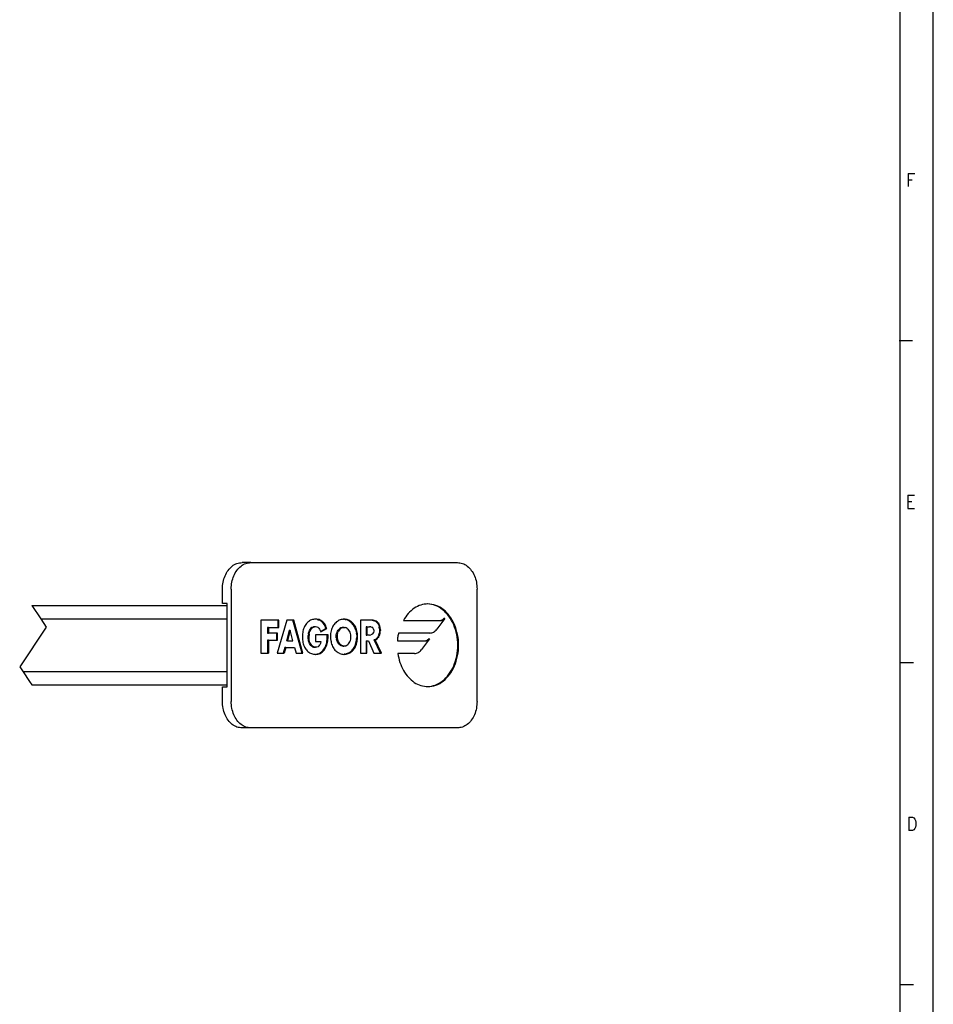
# Model space of a CAD drawing. Header units: millimetres. Extents: x -235 to 1545, y -109 to 485.
# Tile 12 of 17: x 467 to 605, y 38 to 187. Entities that reach past the tile are written whole.
import ezdxf

# ---------------------------------------------------------------- set-up
doc = ezdxf.new("R2010")
doc.units = ezdxf.units.MM
doc.linetypes.add('DOT_CENTER', pattern=[14, 12, -1, 0, -1])
doc.layers.add('1', color=7, linetype='Continuous')
doc.styles.add('CONVERTER_11', font='txt.shx', dxfattribs={"width": 0.9})

# ---------------------------------------------------------------- blocks, each defined once
blk = doc.blocks.new('FLEJE_REGLA_EXPOSED_ADHESIVADA_670__29', base_point=(117.576, 39.9))
at = {"color": 7, "linetype": 'Continuous'}
for p, q in [((250.833, 52.4), (250.164, 52.4)), ((250.833, 52.4), (266.439, 52.4)), ((248.678, 49.3), (248.678, 50.4)), ((249.347, 50.4), (249.347, 41.9)), ((267.925, 41.9), (267.925, 50.4)), ((234.278, 49.15), (249.046, 49.15)), ((249.046, 49.3), (248.678, 49.3)), ((249.046, 49.15), (249.046, 49.3)), ((249.046, 49.15), (249.052, 49.15)), ((249.052, 48.15), (249.052, 49.15)), ((234.945, 48.15), (249.046, 48.15)), ((249.046, 48.15), (249.052, 48.15)), ((249.046, 44.15), (249.046, 48.15)), ((252.87, 48.041), (251.587, 48.041)), ((251.587, 48.041), (251.587, 45.544)), ((253.541, 48.041), (252.827, 45.544)), ((252.937, 48.041), (252.87, 48.041)), ((252.87, 48.041), (252.87, 47.492)), ((252.937, 47.492), (252.937, 48.041)), ((254, 48.041), (253.541, 48.041)), ((254.067, 48.041), (254, 48.041)), ((254.699, 45.544), (254, 48.041)), ((254.766, 45.544), (254.067, 48.041)), ((254.934, 47.649), (254.892, 47.572)), ((254.981, 47.722), (254.934, 47.649)), ((255.031, 47.789), (254.981, 47.722)), ((255.086, 47.85), (255.031, 47.789)), ((255.086, 47.85), (255.144, 47.906)), ((255.206, 47.956), (255.144, 47.906)), ((255.272, 48), (255.206, 47.956)), ((255.341, 48.037), (255.272, 48)), ((255.414, 48.068), (255.341, 48.037)), ((255.489, 48.092), (255.414, 48.068)), ((255.568, 48.11), (255.489, 48.092)), ((255.649, 48.121), (255.568, 48.11)), ((255.733, 48.124), (255.649, 48.121)), ((255.753, 48.12), (255.698, 48.123)), ((255.82, 48.12), (255.733, 48.124)), ((255.836, 48.108), (255.753, 48.12)), ((255.82, 48.12), (255.753, 48.12)), ((255.903, 48.108), (255.82, 48.12)), ((255.916, 48.087), (255.836, 48.108)), ((255.836, 48.108), (255.903, 48.108)), ((255.983, 48.087), (255.903, 48.108)), ((255.916, 48.087), (255.983, 48.087)), ((255.916, 48.087), (255.992, 48.058)), ((256.059, 48.058), (255.983, 48.087)), ((256.065, 48.021), (255.992, 48.058)), ((256.059, 48.058), (255.992, 48.058)), ((256.132, 48.021), (256.059, 48.058)), ((256.135, 47.976), (256.065, 48.021)), ((256.065, 48.021), (256.132, 48.021)), ((256.201, 47.976), (256.132, 48.021)), ((256.2, 47.922), (256.135, 47.976)), ((256.201, 47.976), (256.135, 47.976)), ((256.261, 47.86), (256.2, 47.922)), ((256.2, 47.922), (256.267, 47.922)), ((256.267, 47.922), (256.201, 47.976)), ((256.328, 47.86), (256.261, 47.86)), ((256.318, 47.79), (256.261, 47.86)), ((256.328, 47.86), (256.267, 47.922)), ((256.318, 47.79), (256.385, 47.79)), ((256.371, 47.711), (256.318, 47.79)), ((256.385, 47.79), (256.328, 47.86)), ((256.42, 47.624), (256.371, 47.711)), ((256.371, 47.711), (256.438, 47.711)), ((256.438, 47.711), (256.385, 47.79)), ((256.487, 47.624), (256.438, 47.711)), ((257.083, 47.662), (257.036, 47.587)), ((257.133, 47.732), (257.083, 47.662)), ((257.187, 47.797), (257.133, 47.732)), ((257.245, 47.856), (257.187, 47.797)), ((257.306, 47.91), (257.245, 47.856)), ((257.37, 47.959), (257.306, 47.91)), ((257.436, 48.002), (257.37, 47.959)), ((257.505, 48.038), (257.436, 48.002)), ((257.576, 48.069), (257.505, 48.038)), ((257.648, 48.093), (257.576, 48.069)), ((257.722, 48.11), (257.648, 48.093)), ((257.797, 48.121), (257.722, 48.11)), ((257.873, 48.124), (257.797, 48.121)), ((257.84, 48.123), (257.882, 48.121)), ((257.949, 48.121), (257.873, 48.124)), ((257.957, 48.11), (257.882, 48.121)), ((257.949, 48.121), (257.882, 48.121)), ((258.024, 48.11), (257.949, 48.121)), ((257.957, 48.11), (258.031, 48.093)), ((257.957, 48.11), (258.024, 48.11)), ((258.098, 48.093), (258.024, 48.11)), ((258.104, 48.069), (258.031, 48.093)), ((258.098, 48.093), (258.031, 48.093)), ((258.171, 48.069), (258.098, 48.093)), ((258.104, 48.069), (258.175, 48.038)), ((258.104, 48.069), (258.171, 48.069)), ((258.242, 48.038), (258.171, 48.069)), ((258.243, 48.002), (258.175, 48.038)), ((258.242, 48.038), (258.175, 48.038)), ((258.31, 48.002), (258.242, 48.038)), ((258.31, 47.959), (258.243, 48.002)), ((258.31, 48.002), (258.243, 48.002)), ((258.377, 47.959), (258.31, 48.002)), ((258.374, 47.91), (258.31, 47.959)), ((258.31, 47.959), (258.377, 47.959)), ((258.434, 47.856), (258.374, 47.91)), ((258.441, 47.91), (258.374, 47.91)), ((258.441, 47.91), (258.377, 47.959)), ((258.492, 47.797), (258.434, 47.856)), ((258.434, 47.856), (258.501, 47.856)), ((258.501, 47.856), (258.441, 47.91)), ((258.492, 47.797), (258.559, 47.797)), ((258.546, 47.732), (258.492, 47.797)), ((258.559, 47.797), (258.501, 47.856)), ((258.597, 47.662), (258.546, 47.732)), ((258.613, 47.732), (258.546, 47.732)), ((258.613, 47.732), (258.559, 47.797)), ((258.664, 47.662), (258.597, 47.662)), ((258.643, 47.587), (258.597, 47.662)), ((258.664, 47.662), (258.613, 47.732)), ((258.71, 47.587), (258.664, 47.662)), ((259.909, 48.041), (259.124, 48.041)), ((259.124, 48.041), (259.124, 45.544)), ((259.999, 48.036), (259.909, 48.041)), ((259.976, 48.041), (259.909, 48.041)), ((260.065, 48.036), (259.976, 48.041)), ((259.999, 48.036), (260.084, 48.021)), ((259.999, 48.036), (260.065, 48.036)), ((260.151, 48.021), (260.065, 48.036)), ((260.084, 48.021), (260.164, 47.996)), ((260.084, 48.021), (260.151, 48.021)), ((260.231, 47.996), (260.151, 48.021)), ((260.231, 47.996), (260.164, 47.996)), ((260.164, 47.996), (260.239, 47.96)), ((260.306, 47.96), (260.231, 47.996)), ((260.306, 47.96), (260.239, 47.96)), ((260.307, 47.914), (260.239, 47.96)), ((260.374, 47.914), (260.306, 47.96)), ((260.307, 47.914), (260.374, 47.914)), ((260.307, 47.914), (260.369, 47.857)), ((260.369, 47.857), (260.423, 47.789)), ((260.369, 47.857), (260.436, 47.857)), ((260.436, 47.857), (260.374, 47.914)), ((260.423, 47.789), (260.468, 47.709)), ((260.49, 47.789), (260.423, 47.789)), ((260.49, 47.789), (260.436, 47.857)), ((260.468, 47.709), (260.505, 47.618)), ((260.468, 47.709), (260.535, 47.709)), ((260.535, 47.709), (260.49, 47.789)), ((260.572, 47.618), (260.535, 47.709)), ((262.355, 48.031), (265.22, 48.031)), ((262.355, 48.031), (265.153, 48.031)), ((265.483, 48.177), (264.882, 47.368)), ((265.483, 48.177), (265.416, 48.177)), ((252.166, 47.492), (252.099, 47.492)), ((252.099, 47.492), (252.099, 47.074)), ((252.099, 47.074), (252.166, 47.074)), ((252.166, 47.492), (252.87, 47.492)), ((252.166, 47.492), (252.166, 47.074)), ((252.778, 47.074), (252.166, 47.074)), ((252.845, 47.074), (252.778, 47.074)), ((252.778, 47.074), (252.778, 46.524)), ((252.845, 46.524), (252.845, 47.074)), ((252.87, 47.492), (252.937, 47.492)), ((253.735, 47.28), (253.533, 46.475)), ((253.801, 47.28), (253.6, 46.475)), ((253.735, 47.28), (253.801, 47.28)), ((254.001, 46.475), (253.801, 47.28)), ((254.737, 47.003), (254.729, 46.893)), ((254.751, 47.109), (254.737, 47.003)), ((254.769, 47.211), (254.751, 47.109)), ((254.793, 47.308), (254.769, 47.211)), ((254.821, 47.401), (254.793, 47.308)), ((254.854, 47.489), (254.821, 47.401)), ((254.892, 47.572), (254.854, 47.489)), ((255.178, 46.984), (255.166, 46.88)), ((255.178, 46.984), (255.198, 47.085)), ((255.245, 46.984), (255.178, 46.984)), ((255.198, 47.085), (255.226, 47.181)), ((255.265, 47.085), (255.198, 47.085)), ((255.226, 47.181), (255.263, 47.271)), ((255.226, 47.181), (255.293, 47.181)), ((255.245, 46.984), (255.233, 46.88)), ((255.245, 46.984), (255.265, 47.085)), ((255.263, 47.271), (255.307, 47.353)), ((255.263, 47.271), (255.33, 47.271)), ((255.265, 47.085), (255.293, 47.181)), ((255.293, 47.181), (255.33, 47.271)), ((255.307, 47.353), (255.359, 47.424)), ((255.307, 47.353), (255.374, 47.353)), ((255.33, 47.271), (255.374, 47.353)), ((255.359, 47.424), (255.419, 47.482)), ((255.426, 47.424), (255.359, 47.424)), ((255.374, 47.353), (255.426, 47.424)), ((255.419, 47.482), (255.486, 47.526)), ((255.485, 47.482), (255.419, 47.482)), ((255.426, 47.424), (255.485, 47.482)), ((255.485, 47.482), (255.553, 47.526)), ((255.486, 47.526), (255.561, 47.555)), ((255.486, 47.526), (255.553, 47.526)), ((255.553, 47.526), (255.628, 47.555)), ((255.561, 47.555), (255.644, 47.564)), ((255.628, 47.555), (255.561, 47.555)), ((255.628, 47.555), (255.711, 47.564)), ((255.644, 47.564), (255.711, 47.564)), ((255.711, 47.564), (255.804, 47.551)), ((256.604, 46.938), (255.713, 46.938)), ((255.713, 46.938), (255.713, 46.428)), ((255.804, 47.551), (255.887, 47.514)), ((255.887, 47.514), (255.96, 47.455)), ((255.96, 47.455), (256.022, 47.376)), ((256.022, 47.376), (256.073, 47.279)), ((256.073, 47.279), (256.112, 47.167)), ((256.101, 47.199), (256.503, 47.425)), ((256.112, 47.167), (256.57, 47.425)), ((256.464, 47.529), (256.42, 47.624)), ((256.487, 47.624), (256.42, 47.624)), ((256.464, 47.529), (256.531, 47.529)), ((256.503, 47.425), (256.464, 47.529)), ((256.531, 47.529), (256.487, 47.624)), ((256.503, 47.425), (256.57, 47.425)), ((256.57, 47.425), (256.531, 47.529)), ((256.602, 46.819), (256.604, 46.938)), ((256.671, 46.938), (256.604, 46.938)), ((256.669, 46.819), (256.671, 46.938)), ((256.85, 46.945), (256.847, 46.839)), ((256.86, 47.048), (256.85, 46.945)), ((256.876, 47.148), (256.86, 47.048)), ((256.897, 47.244), (256.876, 47.148)), ((256.924, 47.336), (256.897, 47.244)), ((256.957, 47.424), (256.924, 47.336)), ((256.994, 47.508), (256.957, 47.424)), ((257.036, 47.587), (256.994, 47.508)), ((257.282, 46.836), (257.289, 46.938)), ((257.289, 46.938), (257.309, 47.037)), ((257.289, 46.938), (257.356, 46.938)), ((257.309, 47.037), (257.341, 47.13)), ((257.376, 47.037), (257.309, 47.037)), ((257.341, 47.13), (257.384, 47.217)), ((257.341, 47.13), (257.408, 47.13)), ((257.356, 46.938), (257.349, 46.836)), ((257.376, 47.037), (257.356, 46.938)), ((257.376, 47.037), (257.408, 47.13)), ((257.384, 47.217), (257.436, 47.294)), ((257.384, 47.217), (257.451, 47.217)), ((257.408, 47.13), (257.451, 47.217)), ((257.436, 47.294), (257.497, 47.362)), ((257.436, 47.294), (257.503, 47.294)), ((257.503, 47.294), (257.451, 47.217)), ((257.566, 47.418), (257.497, 47.362)), ((257.497, 47.362), (257.564, 47.362)), ((257.564, 47.362), (257.503, 47.294)), ((257.633, 47.418), (257.564, 47.362)), ((257.641, 47.459), (257.566, 47.418)), ((257.566, 47.418), (257.633, 47.418)), ((257.708, 47.459), (257.633, 47.418)), ((257.641, 47.459), (257.722, 47.486)), ((257.708, 47.459), (257.641, 47.459)), ((257.789, 47.486), (257.708, 47.459)), ((257.722, 47.486), (257.806, 47.495)), ((257.789, 47.486), (257.722, 47.486)), ((257.789, 47.486), (257.873, 47.495)), ((257.873, 47.495), (257.806, 47.495)), ((257.873, 47.495), (257.958, 47.486)), ((258.038, 47.459), (257.958, 47.486)), ((258.113, 47.418), (258.038, 47.459)), ((258.113, 47.418), (258.182, 47.362)), ((258.243, 47.294), (258.182, 47.362)), ((258.296, 47.217), (258.243, 47.294)), ((258.339, 47.13), (258.296, 47.217)), ((258.371, 47.037), (258.339, 47.13)), ((258.391, 46.938), (258.371, 47.037)), ((258.398, 46.836), (258.391, 46.938)), ((258.71, 47.587), (258.643, 47.587)), ((258.685, 47.508), (258.643, 47.587)), ((258.723, 47.424), (258.685, 47.508)), ((258.685, 47.508), (258.752, 47.508)), ((258.752, 47.508), (258.71, 47.587)), ((258.755, 47.336), (258.723, 47.424)), ((258.79, 47.424), (258.723, 47.424)), ((258.79, 47.424), (258.752, 47.508)), ((258.755, 47.336), (258.822, 47.336)), ((258.782, 47.244), (258.755, 47.336)), ((258.849, 47.244), (258.782, 47.244)), ((258.804, 47.148), (258.782, 47.244)), ((258.822, 47.336), (258.79, 47.424)), ((258.804, 47.148), (258.82, 47.048)), ((258.804, 47.148), (258.871, 47.148)), ((258.887, 47.048), (258.82, 47.048)), ((258.829, 46.945), (258.82, 47.048)), ((258.849, 47.244), (258.822, 47.336)), ((258.829, 46.945), (258.833, 46.839)), ((258.829, 46.945), (258.896, 46.945)), ((258.871, 47.148), (258.849, 47.244)), ((258.887, 47.048), (258.871, 47.148)), ((258.896, 46.945), (258.887, 47.048)), ((258.9, 46.839), (258.896, 46.945)), ((259.606, 47.545), (259.539, 47.545)), ((259.539, 47.545), (259.539, 46.922)), ((259.539, 46.922), (259.606, 46.922)), ((259.606, 47.545), (259.794, 47.545)), ((259.606, 47.545), (259.606, 46.922)), ((259.794, 46.922), (259.606, 46.922)), ((259.889, 47.538), (259.794, 47.545)), ((259.794, 46.922), (259.889, 46.928)), ((259.889, 47.538), (259.98, 47.513)), ((259.98, 46.953), (259.889, 46.928)), ((260.056, 47.46), (259.98, 47.513)), ((260.056, 47.006), (259.98, 46.953)), ((260.109, 47.37), (260.056, 47.46)), ((260.056, 47.006), (260.109, 47.097)), ((260.109, 47.37), (260.129, 47.233)), ((260.129, 47.233), (260.109, 47.097)), ((260.507, 46.951), (260.471, 46.858)), ((260.505, 47.618), (260.572, 47.618)), ((260.505, 47.618), (260.532, 47.515)), ((260.507, 46.951), (260.533, 47.052)), ((260.507, 46.951), (260.574, 46.951)), ((260.548, 47.4), (260.532, 47.515)), ((260.598, 47.515), (260.532, 47.515)), ((260.549, 47.16), (260.533, 47.052)), ((260.6, 47.052), (260.533, 47.052)), ((260.538, 46.858), (260.574, 46.951)), ((260.548, 47.4), (260.554, 47.273)), ((260.548, 47.4), (260.615, 47.4)), ((260.554, 47.273), (260.549, 47.16)), ((260.615, 47.16), (260.549, 47.16)), ((260.621, 47.273), (260.554, 47.273)), ((260.598, 47.515), (260.572, 47.618)), ((260.574, 46.951), (260.6, 47.052)), ((260.615, 47.4), (260.598, 47.515)), ((260.6, 47.052), (260.615, 47.16)), ((260.615, 47.4), (260.621, 47.273)), ((260.615, 47.16), (260.621, 47.273)), ((264.356, 47.076), (261.991, 47.076)), ((252.166, 46.524), (252.099, 46.524)), ((252.099, 46.524), (252.099, 45.544)), ((252.166, 46.524), (252.778, 46.524)), ((252.166, 46.524), (252.166, 45.544)), ((252.778, 46.524), (252.845, 46.524)), ((253.6, 46.475), (253.533, 46.475)), ((253.6, 46.475), (254.001, 46.475)), ((254.729, 46.893), (254.726, 46.779)), ((254.726, 46.779), (254.729, 46.669)), ((254.729, 46.669), (254.737, 46.562)), ((254.737, 46.562), (254.751, 46.459)), ((254.751, 46.459), (254.769, 46.36)), ((254.769, 46.36), (254.792, 46.265)), ((254.792, 46.265), (254.821, 46.175)), ((254.821, 46.175), (254.853, 46.089)), ((255.162, 46.776), (255.166, 46.88)), ((255.166, 46.671), (255.162, 46.776)), ((255.162, 46.776), (255.229, 46.776)), ((255.166, 46.88), (255.233, 46.88)), ((255.233, 46.671), (255.166, 46.671)), ((255.179, 46.567), (255.166, 46.671)), ((255.179, 46.567), (255.245, 46.567)), ((255.199, 46.466), (255.179, 46.567)), ((255.199, 46.466), (255.266, 46.466)), ((255.229, 46.37), (255.199, 46.466)), ((255.229, 46.776), (255.233, 46.88)), ((255.233, 46.671), (255.229, 46.776)), ((255.266, 46.281), (255.229, 46.37)), ((255.229, 46.37), (255.296, 46.37)), ((255.245, 46.567), (255.233, 46.671)), ((255.266, 46.466), (255.245, 46.567)), ((255.296, 46.37), (255.266, 46.466)), ((255.311, 46.201), (255.266, 46.281)), ((255.333, 46.281), (255.266, 46.281)), ((255.333, 46.281), (255.296, 46.37)), ((255.364, 46.132), (255.311, 46.201)), ((255.378, 46.201), (255.311, 46.201)), ((255.378, 46.201), (255.333, 46.281)), ((255.431, 46.132), (255.378, 46.201)), ((255.713, 46.428), (256.107, 46.428)), ((255.984, 46.103), (256.044, 46.188)), ((256.086, 46.296), (256.044, 46.188)), ((256.107, 46.428), (256.086, 46.296)), ((256.464, 46.055), (256.504, 46.16)), ((256.504, 46.16), (256.536, 46.265)), ((256.504, 46.16), (256.571, 46.16)), ((256.531, 46.055), (256.571, 46.16)), ((256.536, 46.265), (256.56, 46.371)), ((256.603, 46.265), (256.536, 46.265)), ((256.56, 46.371), (256.577, 46.479)), ((256.56, 46.371), (256.627, 46.371)), ((256.571, 46.16), (256.603, 46.265)), ((256.577, 46.479), (256.589, 46.59)), ((256.644, 46.479), (256.577, 46.479)), ((256.589, 46.59), (256.597, 46.703)), ((256.589, 46.59), (256.656, 46.59)), ((256.597, 46.703), (256.602, 46.819)), ((256.664, 46.703), (256.597, 46.703)), ((256.669, 46.819), (256.602, 46.819)), ((256.603, 46.265), (256.627, 46.371)), ((256.627, 46.371), (256.644, 46.479)), ((256.644, 46.479), (256.656, 46.59)), ((256.656, 46.59), (256.664, 46.703)), ((256.664, 46.703), (256.669, 46.819)), ((256.847, 46.839), (256.849, 46.73)), ((256.849, 46.73), (256.857, 46.625)), ((256.857, 46.625), (256.87, 46.523)), ((256.87, 46.523), (256.888, 46.424)), ((256.888, 46.424), (256.91, 46.329)), ((256.91, 46.329), (256.937, 46.238)), ((256.937, 46.238), (256.969, 46.151)), ((256.969, 46.151), (257.005, 46.068)), ((257.349, 46.836), (257.282, 46.836)), ((257.288, 46.721), (257.282, 46.836)), ((257.288, 46.721), (257.304, 46.614)), ((257.355, 46.721), (257.288, 46.721)), ((257.304, 46.614), (257.371, 46.614)), ((257.331, 46.513), (257.304, 46.614)), ((257.331, 46.513), (257.398, 46.513)), ((257.367, 46.422), (257.331, 46.513)), ((257.349, 46.836), (257.355, 46.721)), ((257.355, 46.721), (257.371, 46.614)), ((257.411, 46.339), (257.367, 46.422)), ((257.367, 46.422), (257.434, 46.422)), ((257.371, 46.614), (257.398, 46.513)), ((257.398, 46.513), (257.434, 46.422)), ((257.411, 46.339), (257.463, 46.267)), ((257.478, 46.339), (257.411, 46.339)), ((257.434, 46.422), (257.478, 46.339)), ((257.522, 46.206), (257.463, 46.267)), ((257.463, 46.267), (257.53, 46.267)), ((257.478, 46.339), (257.53, 46.267)), ((257.586, 46.157), (257.522, 46.206)), ((257.522, 46.206), (257.589, 46.206)), ((257.53, 46.267), (257.589, 46.206)), ((257.656, 46.12), (257.586, 46.157)), ((257.586, 46.157), (257.653, 46.157)), ((257.653, 46.157), (257.589, 46.206)), ((257.722, 46.12), (257.653, 46.157)), ((258.024, 46.12), (258.094, 46.157)), ((258.094, 46.157), (258.158, 46.206)), ((258.158, 46.206), (258.217, 46.267)), ((258.217, 46.267), (258.268, 46.339)), ((258.268, 46.339), (258.313, 46.422)), ((258.313, 46.422), (258.349, 46.513)), ((258.349, 46.513), (258.375, 46.614)), ((258.375, 46.614), (258.392, 46.721)), ((258.392, 46.721), (258.398, 46.836)), ((258.675, 46.068), (258.71, 46.151)), ((258.742, 46.238), (258.71, 46.151)), ((258.777, 46.151), (258.71, 46.151)), ((258.741, 46.068), (258.777, 46.151)), ((258.742, 46.238), (258.769, 46.329)), ((258.742, 46.238), (258.809, 46.238)), ((258.769, 46.329), (258.792, 46.424)), ((258.769, 46.329), (258.836, 46.329)), ((258.777, 46.151), (258.809, 46.238)), ((258.792, 46.424), (258.809, 46.523)), ((258.858, 46.424), (258.792, 46.424)), ((258.809, 46.523), (258.822, 46.625)), ((258.809, 46.523), (258.876, 46.523)), ((258.809, 46.238), (258.836, 46.329)), ((258.822, 46.625), (258.83, 46.73)), ((258.889, 46.625), (258.822, 46.625)), ((258.833, 46.839), (258.83, 46.73)), ((258.897, 46.73), (258.83, 46.73)), ((258.833, 46.839), (258.9, 46.839)), ((258.836, 46.329), (258.858, 46.424)), ((258.858, 46.424), (258.876, 46.523)), ((258.876, 46.523), (258.889, 46.625)), ((258.889, 46.625), (258.897, 46.73)), ((258.897, 46.73), (258.9, 46.839)), ((259.539, 46.497), (259.606, 46.497)), ((259.539, 46.497), (259.539, 45.544)), ((259.606, 46.497), (259.719, 46.497)), ((259.606, 45.544), (259.606, 46.497)), ((259.719, 46.497), (260.124, 45.544)), ((260.148, 46.567), (260.231, 46.597)), ((260.214, 46.567), (260.148, 46.567)), ((260.629, 45.544), (260.148, 46.567)), ((260.214, 46.567), (260.298, 46.597)), ((260.696, 45.544), (260.214, 46.567)), ((260.231, 46.597), (260.305, 46.642)), ((260.231, 46.597), (260.298, 46.597)), ((260.298, 46.597), (260.372, 46.642)), ((260.37, 46.702), (260.305, 46.642)), ((260.372, 46.642), (260.305, 46.642)), ((260.425, 46.774), (260.37, 46.702)), ((260.437, 46.702), (260.37, 46.702)), ((260.372, 46.642), (260.437, 46.702)), ((260.425, 46.774), (260.471, 46.858)), ((260.425, 46.774), (260.492, 46.774)), ((260.492, 46.774), (260.437, 46.702)), ((260.538, 46.858), (260.471, 46.858)), ((260.492, 46.774), (260.538, 46.858)), ((261.901, 46.491), (264.076, 46.491)), ((264.338, 46.637), (263.734, 45.825)), ((264.338, 46.637), (264.271, 46.637)), ((251.587, 45.544), (252.099, 45.544)), ((252.099, 45.544), (252.166, 45.544)), ((252.827, 45.544), (253.272, 45.544)), ((253.4, 45.978), (253.272, 45.544)), ((253.272, 45.544), (253.339, 45.544)), ((253.467, 45.978), (253.339, 45.544)), ((253.467, 45.978), (253.4, 45.978)), ((253.467, 45.978), (254.131, 45.978)), ((254.131, 45.978), (254.252, 45.544)), ((254.252, 45.544), (254.699, 45.544)), ((254.699, 45.544), (254.766, 45.544)), ((254.853, 46.089), (254.891, 46.008)), ((254.891, 46.008), (254.932, 45.931)), ((254.932, 45.931), (254.978, 45.86)), ((254.978, 45.86), (255.028, 45.794)), ((255.028, 45.794), (255.082, 45.733)), ((255.139, 45.678), (255.082, 45.733)), ((255.139, 45.678), (255.2, 45.629)), ((255.2, 45.629), (255.265, 45.585)), ((255.265, 45.585), (255.332, 45.548)), ((255.332, 45.548), (255.403, 45.517)), ((255.425, 46.074), (255.364, 46.132)), ((255.364, 46.132), (255.431, 46.132)), ((255.403, 45.517), (255.477, 45.493)), ((255.491, 46.074), (255.425, 46.074)), ((255.493, 46.031), (255.425, 46.074)), ((255.491, 46.074), (255.431, 46.132)), ((255.477, 45.493), (255.554, 45.475)), ((255.56, 46.031), (255.491, 46.074)), ((255.56, 46.031), (255.493, 46.031)), ((255.493, 46.031), (255.568, 46.004)), ((255.554, 45.475), (255.634, 45.465)), ((255.56, 46.031), (255.635, 46.004)), ((255.651, 45.995), (255.568, 46.004)), ((255.568, 46.004), (255.635, 46.004)), ((255.634, 45.465), (255.716, 45.461)), ((255.718, 45.995), (255.635, 46.004)), ((255.651, 45.995), (255.718, 45.995)), ((255.68, 45.463), (255.741, 45.466)), ((255.716, 45.461), (255.808, 45.466)), ((255.818, 46.007), (255.718, 45.995)), ((255.741, 45.466), (255.83, 45.479)), ((255.741, 45.466), (255.808, 45.466)), ((255.808, 45.466), (255.897, 45.479)), ((255.908, 46.043), (255.818, 46.007)), ((255.83, 45.479), (255.917, 45.503)), ((255.897, 45.479), (255.83, 45.479)), ((255.897, 45.479), (255.984, 45.503)), ((255.984, 46.103), (255.908, 46.043)), ((255.917, 45.503), (256, 45.536)), ((255.917, 45.503), (255.984, 45.503)), ((255.984, 45.503), (256.067, 45.536)), ((256, 45.536), (256.08, 45.578)), ((256, 45.536), (256.067, 45.536)), ((256.067, 45.536), (256.147, 45.578)), ((256.08, 45.578), (256.156, 45.632)), ((256.147, 45.578), (256.08, 45.578)), ((256.147, 45.578), (256.223, 45.632)), ((256.156, 45.632), (256.227, 45.695)), ((256.156, 45.632), (256.223, 45.632)), ((256.223, 45.632), (256.294, 45.695)), ((256.227, 45.695), (256.295, 45.77)), ((256.294, 45.695), (256.227, 45.695)), ((256.294, 45.695), (256.362, 45.77)), ((256.295, 45.77), (256.357, 45.855)), ((256.295, 45.77), (256.362, 45.77)), ((256.357, 45.855), (256.414, 45.951)), ((256.424, 45.855), (256.357, 45.855)), ((256.362, 45.77), (256.424, 45.855)), ((256.414, 45.951), (256.464, 46.055)), ((256.414, 45.951), (256.481, 45.951)), ((256.424, 45.855), (256.481, 45.951)), ((256.531, 46.055), (256.464, 46.055)), ((256.481, 45.951), (256.531, 46.055)), ((257.005, 46.068), (257.045, 45.99)), ((257.045, 45.99), (257.089, 45.916)), ((257.089, 45.916), (257.137, 45.847)), ((257.137, 45.847), (257.188, 45.783)), ((257.188, 45.783), (257.243, 45.725)), ((257.243, 45.725), (257.302, 45.671)), ((257.302, 45.671), (257.363, 45.624)), ((257.428, 45.582), (257.363, 45.624)), ((257.496, 45.546), (257.428, 45.582)), ((257.496, 45.546), (257.566, 45.516)), ((257.566, 45.516), (257.639, 45.492)), ((257.639, 45.492), (257.715, 45.475)), ((257.722, 46.12), (257.656, 46.12)), ((257.729, 46.098), (257.656, 46.12)), ((257.715, 45.475), (257.793, 45.465)), ((257.722, 46.12), (257.796, 46.098)), ((257.729, 46.098), (257.806, 46.091)), ((257.796, 46.098), (257.729, 46.098)), ((257.793, 45.465), (257.873, 45.461)), ((257.796, 46.098), (257.873, 46.091)), ((257.806, 46.091), (257.873, 46.091)), ((257.84, 45.463), (257.887, 45.465)), ((257.95, 46.098), (257.873, 46.091)), ((257.873, 45.461), (257.953, 45.465)), ((257.965, 45.475), (257.887, 45.465)), ((257.953, 45.465), (257.887, 45.465)), ((257.95, 46.098), (258.024, 46.12)), ((257.953, 45.465), (258.031, 45.475)), ((257.965, 45.475), (258.04, 45.492)), ((257.965, 45.475), (258.031, 45.475)), ((258.031, 45.475), (258.107, 45.492)), ((258.04, 45.492), (258.113, 45.516)), ((258.107, 45.492), (258.04, 45.492)), ((258.107, 45.492), (258.18, 45.516)), ((258.113, 45.516), (258.184, 45.546)), ((258.18, 45.516), (258.113, 45.516)), ((258.18, 45.516), (258.251, 45.546)), ((258.184, 45.546), (258.251, 45.582)), ((258.251, 45.546), (258.184, 45.546)), ((258.251, 45.582), (258.316, 45.624)), ((258.318, 45.582), (258.251, 45.582)), ((258.251, 45.546), (258.318, 45.582)), ((258.316, 45.624), (258.378, 45.671)), ((258.316, 45.624), (258.383, 45.624)), ((258.318, 45.582), (258.383, 45.624)), ((258.378, 45.671), (258.436, 45.725)), ((258.445, 45.671), (258.378, 45.671)), ((258.383, 45.624), (258.445, 45.671)), ((258.436, 45.725), (258.491, 45.783)), ((258.503, 45.725), (258.436, 45.725)), ((258.445, 45.671), (258.503, 45.725)), ((258.491, 45.783), (258.543, 45.847)), ((258.491, 45.783), (258.558, 45.783)), ((258.503, 45.725), (258.558, 45.783)), ((258.543, 45.847), (258.591, 45.916)), ((258.61, 45.847), (258.543, 45.847)), ((258.558, 45.783), (258.61, 45.847)), ((258.591, 45.916), (258.635, 45.99)), ((258.591, 45.916), (258.658, 45.916)), ((258.61, 45.847), (258.658, 45.916)), ((258.635, 45.99), (258.675, 46.068)), ((258.701, 45.99), (258.635, 45.99)), ((258.658, 45.916), (258.701, 45.99)), ((258.741, 46.068), (258.675, 46.068)), ((258.701, 45.99), (258.741, 46.068)), ((259.124, 45.544), (259.539, 45.544)), ((259.539, 45.544), (259.606, 45.544)), ((260.124, 45.544), (260.629, 45.544)), ((260.629, 45.544), (260.696, 45.544)), ((263.209, 45.532), (261.933, 45.532)), ((249.046, 44.15), (233.612, 44.15)), ((249.052, 44.15), (249.046, 44.15)), ((249.052, 43.15), (249.052, 44.15)), ((234.278, 43.15), (249.046, 43.15)), ((248.678, 43), (249.046, 43)), ((248.678, 41.9), (248.678, 43)), ((249.046, 43.15), (249.052, 43.15)), ((249.046, 43), (249.046, 43.15)), ((250.833, 39.9), (250.164, 39.9)), ((266.439, 39.9), (250.833, 39.9))]:
    blk.add_line(p, q, dxfattribs=at)
at = {"color": 2, "linetype": 'DOT_CENTER'}
for p, q in [((234.278, 49.15), (234.945, 48.15)), ((234.945, 48.15), (235.36, 47.528)), ((235.36, 47.528), (233.36, 44.528)), ((233.36, 44.528), (233.612, 44.15)), ((233.612, 44.15), (234.112, 43.4)), ((234.112, 43.4), (234.112, 43.4)), ((234.112, 43.4), (234.278, 43.15))]:
    blk.add_line(p, q, dxfattribs=at)
at = {"color": 7, "linetype": 'Continuous'}
for points, knots in [([(248.678, 50.4), (248.687, 50.574), (248.706, 50.916), (248.858, 51.398), (249.09, 51.817), (249.399, 52.14), (249.765, 52.358), (250.033, 52.386), (250.164, 52.4)], [0, 0, 0, 0, 0.52011, 1.024807, 1.501633, 1.944096, 2.354483, 2.745153, 2.745153, 2.745153, 2.745153]), ([(249.347, 50.4), (249.356, 50.574), (249.375, 50.916), (249.527, 51.398), (249.759, 51.817), (250.068, 52.14), (250.434, 52.358), (250.702, 52.386), (250.833, 52.4)], [0, 0, 0, 0, 0.52011, 1.024807, 1.501633, 1.944096, 2.354483, 2.745153, 2.745153, 2.745153, 2.745153]), ([(266.439, 52.4), (266.57, 52.386), (266.838, 52.358), (267.204, 52.14), (267.513, 51.817), (267.745, 51.398), (267.897, 50.916), (267.916, 50.574), (267.925, 50.4)], [0, 0, 0, 0, 0.39067, 0.801057, 1.24352, 1.720346, 2.225043, 2.745153, 2.745153, 2.745153, 2.745153]), ([(264.21, 49.275), (264.029, 49.258), (263.661, 49.225), (263.149, 48.958), (262.692, 48.561), (262.47, 48.212), (262.355, 48.031)], [0, 0, 0, 0, 0.538745, 1.09915, 1.696367, 2.336001, 2.336001, 2.336001, 2.336001]), ([(264.176, 43.025), (264.378, 43.051), (264.794, 43.102), (265.356, 43.448), (265.831, 43.953), (266.19, 44.604), (266.414, 45.351), (266.491, 46.15), (266.414, 46.949), (266.19, 47.697), (265.831, 48.348), (265.356, 48.853), (264.794, 49.198), (264.378, 49.25), (264.176, 49.275)], [0, 0, 0, 0, 0.605721, 1.242878, 1.929657, 2.669049, 3.450922, 4.256237, 5.061553, 5.843426, 6.582818, 7.269597, 7.906754, 8.512475, 8.512475, 8.512475, 8.512475]), ([(264.21, 43.025), (264.414, 43.047), (264.833, 43.091), (265.405, 43.432), (265.887, 43.936), (266.252, 44.591), (266.48, 45.344), (266.558, 46.15), (266.48, 46.956), (266.252, 47.71), (265.887, 48.364), (265.405, 48.869), (264.833, 49.209), (264.414, 49.254), (264.21, 49.275)], [0, 0, 0, 0, 0.610422, 1.251651, 1.943, 2.68804, 3.47663, 4.289302, 5.101973, 5.890563, 6.635603, 7.326952, 7.968181, 8.578603, 8.578603, 8.578603, 8.578603]), ([(265.153, 48.031), (265.178, 48.033), (265.227, 48.037), (265.298, 48.067), (265.363, 48.114), (265.398, 48.156), (265.416, 48.177)], [0, 0, 0, 0, 0.0731157, 0.1483952, 0.2275167, 0.3113931, 0.3113931, 0.3113931, 0.3113931]), ([(265.22, 48.031), (265.245, 48.033), (265.294, 48.037), (265.365, 48.067), (265.43, 48.114), (265.465, 48.156), (265.483, 48.177)], [0, 0, 0, 0, 0.0731157, 0.1483952, 0.2275167, 0.3113931, 0.3113931, 0.3113931, 0.3113931]), ([(261.991, 47.076), (261.971, 46.979), (261.93, 46.786), (261.911, 46.59), (261.901, 46.491)], [0, 0, 0, 0, 0.2946597, 0.591892, 0.591892, 0.591892, 0.591892]), ([(264.356, 47.076), (264.405, 47.079), (264.504, 47.087), (264.646, 47.148), (264.776, 47.241), (264.846, 47.325), (264.882, 47.368)], [0, 0, 0, 0, 0.1462424, 0.2968121, 0.4550666, 0.6228322, 0.6228322, 0.6228322, 0.6228322]), ([(264.01, 46.491), (264.035, 46.493), (264.084, 46.497), (264.154, 46.528), (264.219, 46.574), (264.254, 46.616), (264.271, 46.637)], [0, 0, 0, 0, 0.0727243, 0.1476209, 0.2263308, 0.3097448, 0.3097448, 0.3097448, 0.3097448]), ([(264.076, 46.491), (264.1, 46.493), (264.15, 46.497), (264.22, 46.527), (264.286, 46.574), (264.32, 46.616), (264.338, 46.637)], [0, 0, 0, 0, 0.0731154, 0.1483939, 0.227514, 0.3113888, 0.3113888, 0.3113888, 0.3113888]), ([(261.933, 45.532), (261.979, 45.303), (262.069, 44.855), (262.346, 44.244), (262.712, 43.726), (263.16, 43.334), (263.668, 43.075), (264.031, 43.041), (264.21, 43.025)], [0, 0, 0, 0, 0.697459, 1.366434, 1.997054, 2.58625, 3.139706, 3.672207, 3.672207, 3.672207, 3.672207]), ([(263.209, 45.532), (263.258, 45.536), (263.357, 45.543), (263.498, 45.605), (263.629, 45.697), (263.699, 45.781), (263.734, 45.825)], [0, 0, 0, 0, 0.1462065, 0.2967399, 0.4549548, 0.6226759, 0.6226759, 0.6226759, 0.6226759]), ([(250.164, 39.9), (250.033, 39.914), (249.765, 39.942), (249.399, 40.16), (249.09, 40.483), (248.858, 40.902), (248.706, 41.384), (248.687, 41.726), (248.678, 41.9)], [0, 0, 0, 0, 0.39067, 0.801057, 1.24352, 1.720346, 2.225043, 2.745153, 2.745153, 2.745153, 2.745153]), ([(250.833, 39.9), (250.702, 39.914), (250.434, 39.942), (250.068, 40.16), (249.759, 40.483), (249.527, 40.902), (249.375, 41.384), (249.356, 41.726), (249.347, 41.9)], [0, 0, 0, 0, 0.39067, 0.801057, 1.24352, 1.720346, 2.225043, 2.745153, 2.745153, 2.745153, 2.745153]), ([(267.925, 41.9), (267.916, 41.726), (267.897, 41.384), (267.745, 40.902), (267.513, 40.483), (267.204, 40.16), (266.838, 39.942), (266.57, 39.914), (266.439, 39.9)], [0, 0, 0, 0, 0.52011, 1.024807, 1.501633, 1.944096, 2.354483, 2.745153, 2.745153, 2.745153, 2.745153])]:
    blk.add_open_spline(points, degree=3, knots=knots, dxfattribs=at)
blk.add_open_spline([(264.076, 46.491), (264.076, 46.491), (264.076, 46.491), (264.076, 46.491), (264.076, 46.491)], degree=3, dxfattribs=at)
blk = doc.blocks.new('REGLA_EXPOSED_ADHESIVADA__31', base_point=(117.576, 28.321))
blk.add_blockref('FLEJE_REGLA_EXPOSED_ADHESIVADA_670__29', (117.576, 39.9))
blk = doc.blocks.new('EXA_670__32', base_point=(117.576, 28.321))
blk.add_blockref('REGLA_EXPOSED_ADHESIVADA__31', (117.576, 28.321))
blk = doc.blocks.new('Gen1', base_point=(187.375, 43.028))
blk.add_blockref('EXA_670__32', (117.576, 28.321))
blk = doc.blocks.new('Marco_a1', base_point=(184.81, 187.78))
at = {"layer": '1', "color": 2, "linetype": 'Continuous'}
for p, q in [((604.81, -109.22), (604.81, 484.78)), ((601.66, 138.31), (599.66, 138.31)), ((601.81, 89.65), (599.81, 89.65)), ((601.81, 40.98), (599.81, 40.98))]:
    blk.add_line(p, q, dxfattribs=at)
at = {"layer": '1', "color": 7, "linetype": 'Continuous'}
blk.add_line((599.81, -104.22), (599.81, 479.78), dxfattribs=at)
at = {"layer": '1', "color": 2, "char_height": 2, "attachment_point": 4, "line_spacing_factor": 1.20048, "style": 'CONVERTER_11'}
for s, insert in [('F', (600.71, 162.65)), ('E', (600.66, 113.98)), ('D', (600.81, 65.31))]:
    blk.add_mtext(s, dxfattribs=dict(at, insert=insert))
blk = doc.blocks.new('Top', base_point=(184.81, 187.78))
blk.add_blockref('Marco_a1', (184.81, 187.78))
blk = doc.blocks.new('_dummy_frame__38', base_point=(-235.19, -174.57))
blk.add_blockref('Top', (184.81, 187.78))
blk = doc.blocks.new('_dummy_frame__39', base_point=(-346.5, -309.51))
at = {"layer": '1'}
blk.add_blockref('_dummy_frame__38', (-235.19, -174.57), dxfattribs=at)

msp = doc.modelspace()

# ---------------------------------------------------------------- block references
at = {"xscale": 2, "yscale": 2, "zscale": 2}
msp.add_blockref('Gen1', (374.75, 86.06), dxfattribs=at)
at = {"layer": '1'}
msp.add_blockref('_dummy_frame__39', (-346.5, -309.51), dxfattribs=at)

doc.saveas('drawing.dxf')
